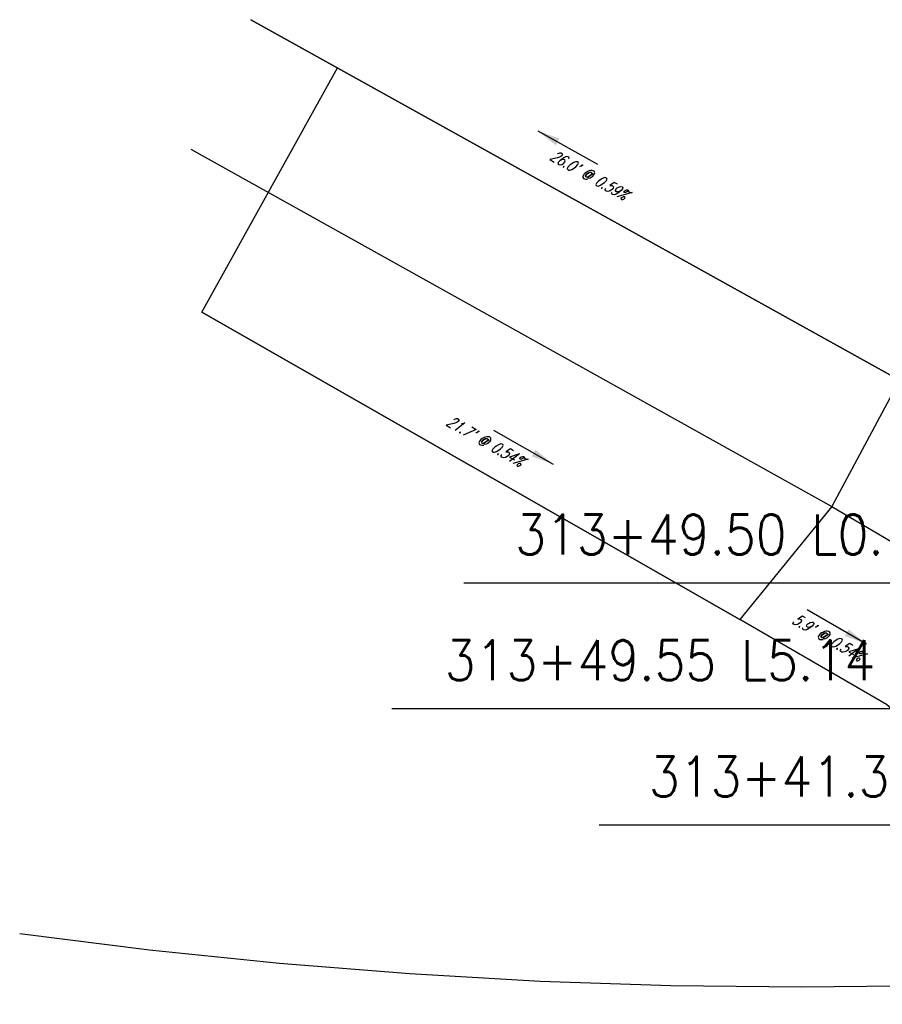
# Model space of a CAD drawing. Extents: x 167754 to 212748, y 396132 to 454338.
# Tile 50 of 147: x 195207 to 195237, y 404228 to 404263. Entities that reach past the tile are written whole.
import ezdxf
from ezdxf.enums import TextEntityAlignment as Align

# ---------------------------------------------------------------- set-up
doc = ezdxf.new("R2010")
doc.units = 0
doc.header["$MEASUREMENT"] = 0
doc.layers.add('0_EX. 3DP', color=31, linetype='CONTINUOUS', plot=False)
doc.layers.add('SC_SCRATCH-4', color=4, linetype='CONTINUOUS', plot=False)
doc.layers.add('SC_SCRATCH-6', color=6, linetype='CONTINUOUS')
doc.styles.add('romans', font='romans.shx', dxfattribs={"width": 0.75, "oblique": 22.5})
doc.styles.get("Standard").update_dxf_attribs({"font": 'romans.shx', "width": 0.9})
doc.dimstyles.new('4P', dxfattribs={"dimscale": 4, "dimtxt": 0.14, "dimasz": 0.14, "dimexe": 0.05, "dimexo": 0.05, "dimgap": 0.05, "dimtad": 1, "dimzin": 0, "dimdsep": 46, "dimtxsty": 'romans', "dimcen": 0, "dimdle": 0.1, "dimclrd": 1, "dimclre": 1, "dimclrt": 7, "dimaunit": 1, "dimadec": 4, "dimazin": 0, "dimtfac": 1, "dimtmove": 0, "dimatfit": 2, "dimfxl": 1, "dimtvp": 1, "dimtolj": 1, "dimtzin": 0, "dimarcsym": 0})

msp = doc.modelspace()

# ---------------------------------------------------------------- linework, layer by layer
at = {"layer": '0_EX. 3DP'}
for points in [[(195272.642, 404230.181, 1113.429), (195259.414, 404237.476, 1113.026), (195250.312, 404242.64, 1112.764), (195237.466, 404249.89, 1112.612), (195214.758, 404262.502, 1112.458)], [(195212.657, 404257.971, 1112.577), (195235.095, 404245.469, 1112.58), (195251.568, 404235.77, 1112.796), (195255.048, 404228.085, 1112.792)], [(195238.847, 404228.746, 1112.005), (195239.717, 404234.275, 1112.28), (195239.806, 404236.14, 1112.43), (195237.018, 404238.531, 1112.454), (195237.018, 404238.531, 1112.454), (195231.885, 404241.512, 1112.486), (195213.049, 404252.263, 1112.603)], [(195239.806, 404236.14, 1112.43), (195237.466, 404249.89, 1112.612), (195235.095, 404245.469, 1112.58), (195231.885, 404241.512, 1112.486)], [(195206.669, 404230.525, 1110.834), (195211.209, 404229.951, 1111.021), (195215.761, 404229.482, 1111.208), (195220.322, 404229.117, 1111.395), (195224.891, 404228.856, 1111.582), (195229.464, 404228.701, 1111.769), (195234.04, 404228.65, 1111.922), (195238.616, 404228.704, 1112.068), (195241.711, 404228.41, 1112.202), (195244.812, 404228.202, 1112.335), (195247.918, 404228.079, 1112.469), (195251.026, 404228.042, 1112.603), (195254.134, 404228.091, 1112.737), (195257.24, 404228.226, 1112.858), (195260.341, 404228.446, 1112.973), (195263.434, 404228.752, 1113.088), (195266.518, 404229.143, 1113.202), (195269.589, 404229.618, 1113.317), (195272.647, 404230.179, 1113.432), (195274.107, 404229.683, 1113.453), (195275.592, 404229.271, 1113.475)]]:
    msp.add_polyline3d(points, dxfattribs=at)
at = {"layer": 'SC_SCRATCH-4'}
for points in [[(195214.758, 404262.502), (195237.466, 404249.89)], [(195213.049, 404252.263), (195217.798, 404260.814)], [(195213.049, 404252.263), (195231.885, 404241.512)]]:
    msp.add_lwpolyline(points, dxfattribs=at)

# ---------------------------------------------------------------- texts
at = {"layer": '0_EX. 3DP', "style": 'romans', "oblique": 22.5, "width": 0.75}
for s, rotation, p in [("26.0' @ 0.59%", 330.9523, (195226.5, 404256.895)), ("21.7' @ 0.54%", 330.2836, (195222.864, 404247.582)), ("5.9' @ 0.54%", 329.854, (195234.853, 404240.713))]:
    msp.add_text(s, height=0.4, rotation=rotation, dxfattribs=at).set_placement(p, align=Align.CENTER)
at = {"layer": 'SC_SCRATCH-6', "width": 0.9}
for s, p in [('313+49.50 L0.10', (195239.08, 404244.484)), ('313+49.55 L5.14', (195236.616, 404240.084)), ('313+41.32 L5.29', (195243.76, 404236.01))]:
    msp.add_text(s, height=1.4, dxfattribs=at).set_placement(p, align=Align.MIDDLE_RIGHT)

# ---------------------------------------------------------------- leaders
at = {"layer": '0_EX. 3DP'}
for points in [[(195224.803, 404258.612), (195226.901, 404257.446)], [(195225.355, 404246.939), (195223.271, 404248.128)], [(195236.315, 404240.646), (195234.24, 404241.852)]]:
    msp.add_leader(points, dimstyle='4P', override={"dimscale": 20, "dimtxt": 0.12, "dimasz": 0.04, "dimdec": 2}, dxfattribs=at)
at = {"layer": 'SC_SCRATCH-6', "has_arrowhead": 0}
for points in [[(195239.65, 404242.787), (195239.64, 404242.784), (195222.22, 404242.784)], [(195237.186, 404238.387), (195237.176, 404238.384), (195219.696, 404238.384)], [(195244.33, 404234.312), (195244.32, 404234.31), (195226.96, 404234.31)]]:
    msp.add_leader(points, dimstyle='4P', override={"dimscale": 20, "dimasz": 0.1}, dxfattribs=at)

doc.saveas('drawing.dxf')
